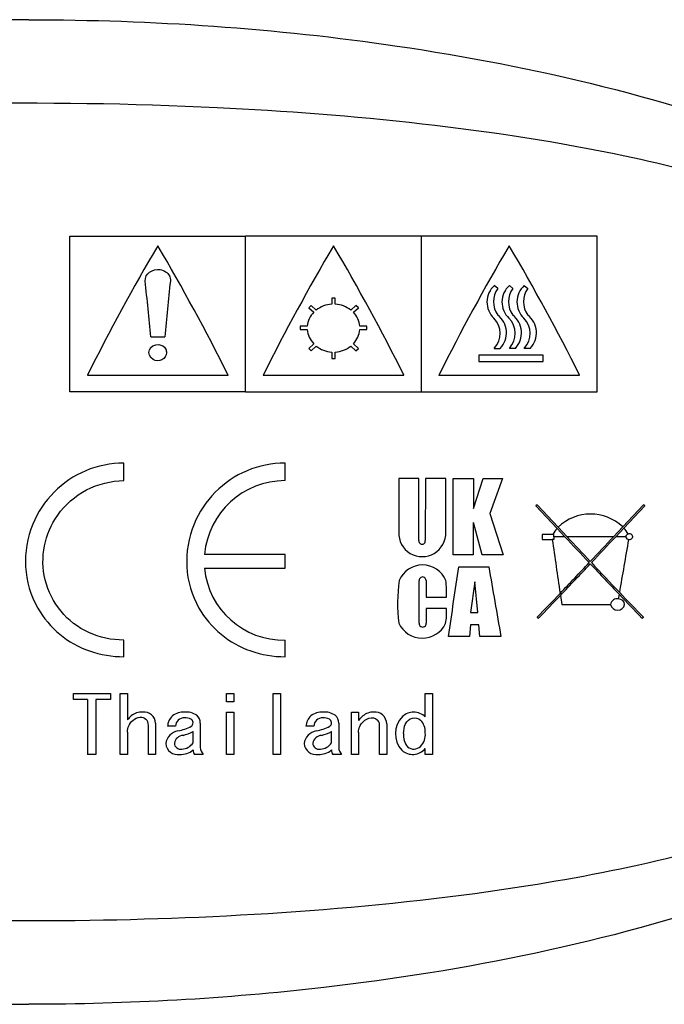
# Model space of a CAD drawing. Header units: millimetres. Extents: x -201 to 202, y 143 to 428.
# Tile 8 of 10: x 158 to 176, y 385 to 413. Entities that reach past the tile are written whole.
import ezdxf

# ---------------------------------------------------------------- set-up
doc = ezdxf.new("R2010")
doc.units = ezdxf.units.MM
doc.header["$LTSCALE"] = 0.25
doc.layers.add('CABLE TAG (BLUE)', color=7, linetype='Continuous')

msp = doc.modelspace()

# ---------------------------------------------------------------- linework, layer by layer
at = {"layer": 'CABLE TAG (BLUE)', "lineweight": 25}
for p, q in [((159.3712, 406.561), (164.3712, 406.561)), ((159.3712, 402.1333), (159.3712, 406.561)), ((169.3712, 406.561), (164.3712, 406.561)), ((164.3712, 402.1333), (164.3712, 406.561)), ((174.3712, 406.561), (169.3712, 406.561)), ((169.3712, 402.1333), (169.3712, 406.561)), ((174.3712, 402.1333), (174.3712, 406.561)), ((171.5446, 405.073), (171.4471, 405.1571)), ((171.8743, 405.1571), (171.9718, 405.073)), ((172.3, 405.1571), (172.3976, 405.073)), ((166.9212, 404.7994), (166.8212, 404.7994)), ((166.8212, 404.7994), (166.8212, 404.6221)), ((166.9212, 404.6221), (166.9212, 404.7994)), ((166.2348, 404.5857), (166.1641, 404.5231)), ((166.1641, 404.5231), (166.3067, 404.3963)), ((166.3774, 404.4593), (166.2348, 404.5857)), ((167.5076, 404.5857), (167.365, 404.4593)), ((167.4357, 404.3963), (167.5783, 404.5231)), ((167.5783, 404.5231), (167.5076, 404.5857)), ((166.1228, 403.9974), (165.9212, 403.9974)), ((165.9212, 403.9974), (165.9212, 403.9066)), ((165.9212, 403.9066), (166.1228, 403.9066)), ((167.8212, 403.9974), (167.6195, 403.9974)), ((167.6195, 403.9066), (167.8212, 403.9066)), ((167.8212, 403.9066), (167.8212, 403.9974)), ((161.6712, 403.6924), (162.0712, 403.6924)), ((166.3067, 403.4999), (166.1641, 403.368)), ((166.1641, 403.368), (166.2348, 403.3023)), ((166.2348, 403.3023), (166.3774, 403.4346)), ((167.365, 403.4346), (167.5076, 403.3023)), ((167.5783, 403.368), (167.4357, 403.4999)), ((167.5076, 403.3023), (167.5783, 403.368)), ((171.4471, 403.368), (171.6176, 403.368)), ((172.0448, 403.368), (171.8743, 403.368)), ((172.4705, 403.368), (172.3, 403.368)), ((166.8212, 403.264), (166.8212, 403.0757)), ((166.8212, 403.0757), (166.9212, 403.0757)), ((166.9212, 403.0757), (166.9212, 403.264)), ((171.0052, 403.1787), (171.0052, 402.9915)), ((172.8413, 403.1787), (171.0052, 403.1787)), ((172.8413, 402.9915), (172.8413, 403.1787)), ((171.0052, 402.9915), (172.8413, 402.9915)), ((159.8712, 402.611), (163.8711, 402.611)), ((164.8712, 402.611), (168.8711, 402.611)), ((169.8712, 402.611), (173.8711, 402.611)), ((164.3712, 402.1333), (159.3712, 402.1333)), ((164.3712, 402.1333), (169.3712, 402.1333)), ((169.3712, 402.1333), (174.3712, 402.1333)), ((160.9049, 399.6059), (160.9049, 400.104)), ((165.4927, 399.6059), (165.4927, 400.104)), ((168.7265, 399.6697), (168.7265, 398.1403)), ((169.3031, 399.6697), (168.7265, 399.6697)), ((169.3031, 397.9), (169.3031, 399.6693)), ((169.4868, 399.6691), (169.4817, 397.9)), ((170.0639, 399.6674), (169.4868, 399.6691)), ((170.065, 398.1403), (170.0639, 399.6674)), ((170.272, 397.4951), (170.2737, 399.6665)), ((170.2737, 399.6665), (170.8504, 399.6643)), ((170.8504, 398.8133), (171.1264, 399.6645)), ((170.8504, 399.6643), (170.8504, 398.8133)), ((171.1264, 399.6646), (171.6774, 399.6646)), ((171.6774, 399.6646), (171.3223, 398.6753)), ((172.6679, 398.9186), (172.6279, 398.8944)), ((172.6279, 398.8944), (173.2318, 398.2487)), ((173.2626, 398.2828), (172.6679, 398.9186)), ((175.688, 398.9186), (175.1007, 398.2906)), ((175.1318, 398.257), (175.728, 398.8944)), ((175.728, 398.8944), (175.688, 398.9186)), ((171.3223, 398.6753), (171.7022, 397.4974)), ((170.8495, 398.4143), (170.8495, 397.4949)), ((171.0986, 397.4947), (170.8498, 398.4144)), ((173.2318, 398.2487), (173.4545, 398.0108)), ((173.5171, 398.0108), (173.2626, 398.2828)), ((175.1007, 398.2906), (174.8388, 398.0108)), ((174.9014, 398.0108), (175.1318, 398.257)), ((173.1144, 398.0763), (172.8078, 398.0763)), ((172.8078, 398.0763), (172.8078, 397.9312)), ((173.1438, 398.0763), (173.1144, 398.0763)), ((173.1438, 398.0108), (173.1438, 398.0763)), ((173.1438, 398.0108), (173.1438, 397.9312)), ((173.4545, 398.0108), (173.1438, 398.0108)), ((174.8388, 398.0108), (173.5171, 398.0108)), ((175.187, 398.0108), (174.9014, 398.0108)), ((172.8078, 397.9312), (173.0954, 397.9312)), ((173.1438, 397.9312), (173.0954, 397.9312)), ((165.4927, 397.5092), (163.2014, 397.5092)), ((165.4927, 397.1124), (165.4927, 397.5092)), ((170.8493, 397.4949), (170.272, 397.4949)), ((171.7022, 397.4974), (171.0986, 397.4947)), ((170.4358, 397.1574), (171.2886, 397.1574)), ((163.2014, 397.1124), (165.4927, 397.1124)), ((169.3051, 395.5541), (169.3081, 396.7651)), ((169.5052, 396.7651), (169.5103, 396.2931)), ((170.8882, 396.7245), (170.7719, 395.8548)), ((170.9782, 395.8548), (170.8882, 396.7245)), ((169.5103, 396.2931), (170.0877, 396.2931)), ((173.3273, 396.3431), (173.3655, 396.0851)), ((174.9828, 396.2409), (175.0049, 396.3679)), ((173.3655, 396.085), (174.7557, 396.0851)), ((170.0876, 395.9663), (169.5102, 395.9663)), ((169.5102, 395.9663), (169.5102, 395.5541)), ((170.7719, 395.8548), (170.9782, 395.8548)), ((172.6679, 395.7211), (172.7076, 395.6975)), ((175.6481, 395.6977), (175.688, 395.7211)), ((170.771, 395.508), (170.7369, 395.1719)), ((171.0052, 395.508), (170.771, 395.508)), ((171.0387, 395.1717), (171.0052, 395.508)), ((170.7369, 395.1719), (170.1399, 395.1719)), ((171.6357, 395.1716), (171.0387, 395.1716)), ((160.9049, 394.5982), (160.9049, 395.0703)), ((165.4927, 394.5982), (165.4927, 395.0703)), ((159.4707, 393.5541), (160.5271, 393.5541)), ((159.4707, 393.3786), (159.4707, 393.554)), ((160.5271, 393.554), (160.5271, 393.3786)), ((160.8041, 393.554), (161.0092, 393.554)), ((160.8041, 391.8167), (160.8041, 393.554)), ((161.0092, 393.554), (161.0092, 392.806)), ((163.8299, 393.554), (164.0351, 393.554)), ((163.8299, 393.3142), (163.8299, 393.554)), ((164.0351, 393.554), (164.0351, 393.3142)), ((165.1531, 393.554), (165.3582, 393.554)), ((165.1531, 391.8167), (165.1531, 393.554)), ((165.3582, 393.554), (165.3582, 391.8167)), ((169.4816, 393.554), (169.6867, 393.554)), ((169.4816, 392.8869), (169.4816, 393.554)), ((169.6867, 393.554), (169.6867, 391.8167)), ((159.8707, 393.3786), (159.4707, 393.3786)), ((159.8707, 393.3786), (159.8707, 391.8167)), ((160.1066, 393.3786), (160.1066, 391.8167)), ((160.5271, 393.3786), (160.1066, 393.3786)), ((164.0351, 393.3142), (163.8299, 393.3142)), ((163.8299, 393.0224), (164.0351, 393.0224)), ((163.8299, 391.8167), (163.8299, 393.0224)), ((164.0351, 393.0224), (164.0351, 391.8167)), ((167.3789, 393.0224), (167.584, 393.0224)), ((167.3789, 391.8167), (167.3789, 393.0224)), ((167.584, 393.0224), (167.584, 392.788)), ((161.6041, 391.8167), (161.6041, 392.6451)), ((161.8093, 392.7075), (161.8093, 391.8167)), ((163.0812, 392.7075), (163.0812, 392.0139)), ((167.0199, 392.7075), (167.0199, 392.0139)), ((168.1789, 391.8167), (168.1789, 392.6718)), ((168.3841, 392.6896), (168.3841, 391.8167)), ((161.0092, 392.4501), (161.0092, 391.8167)), ((162.3734, 392.6184), (162.1478, 392.6184)), ((162.876, 392.1524), (162.876, 392.4677)), ((166.3121, 392.6184), (166.0865, 392.6184)), ((166.8147, 392.1524), (166.8147, 392.4677)), ((167.584, 392.4413), (167.584, 391.8167)), ((160.1066, 391.8167), (159.8707, 391.8167)), ((161.0092, 391.8167), (160.8041, 391.8167)), ((161.8093, 391.8167), (161.6041, 391.8167)), ((163.1632, 391.8167), (162.917, 391.8167)), ((164.0351, 391.8167), (163.8299, 391.8167)), ((165.3582, 391.8167), (165.1531, 391.8167)), ((167.1019, 391.8167), (166.8558, 391.8167)), ((167.584, 391.8167), (167.3789, 391.8167)), ((168.3841, 391.8167), (168.1789, 391.8167)), ((169.4816, 391.8167), (169.4816, 391.9881)), ((169.6867, 391.8167), (169.4816, 391.8167))]:
    msp.add_line(p, q, dxfattribs=at)
at = {"layer": 'CABLE TAG (BLUE)', "lineweight": 18}
for p, q in [((159.3712, 406.561), (164.3712, 406.561)), ((159.3712, 402.1333), (159.3712, 406.561)), ((169.3712, 406.561), (164.3712, 406.561)), ((164.3712, 402.1333), (164.3712, 406.561)), ((174.3712, 406.561), (169.3712, 406.561)), ((169.3712, 402.1333), (169.3712, 406.561)), ((174.3712, 402.1333), (174.3712, 406.561)), ((171.5446, 405.073), (171.4471, 405.1571)), ((171.8743, 405.1571), (171.9718, 405.073)), ((172.3, 405.1571), (172.3976, 405.073)), ((166.9212, 404.7994), (166.8212, 404.7994)), ((166.8212, 404.7994), (166.8212, 404.6221)), ((166.9212, 404.6221), (166.9212, 404.7994)), ((166.2348, 404.5857), (166.1641, 404.5231)), ((166.1641, 404.5231), (166.3067, 404.3963)), ((166.3774, 404.4593), (166.2348, 404.5857)), ((167.5076, 404.5857), (167.365, 404.4593)), ((167.4357, 404.3963), (167.5783, 404.5231)), ((167.5783, 404.5231), (167.5076, 404.5857)), ((166.1228, 403.9974), (165.9212, 403.9974)), ((165.9212, 403.9974), (165.9212, 403.9066)), ((165.9212, 403.9066), (166.1228, 403.9066)), ((167.8212, 403.9974), (167.6195, 403.9974)), ((167.6195, 403.9066), (167.8212, 403.9066)), ((167.8212, 403.9066), (167.8212, 403.9974)), ((161.6712, 403.6924), (162.0712, 403.6924)), ((166.3067, 403.4999), (166.1641, 403.368)), ((166.1641, 403.368), (166.2348, 403.3023)), ((166.2348, 403.3023), (166.3774, 403.4346)), ((167.365, 403.4346), (167.5076, 403.3023)), ((167.5783, 403.368), (167.4357, 403.4999)), ((167.5076, 403.3023), (167.5783, 403.368)), ((171.4471, 403.368), (171.6176, 403.368)), ((172.0448, 403.368), (171.8743, 403.368)), ((172.4705, 403.368), (172.3, 403.368)), ((166.8212, 403.264), (166.8212, 403.0757)), ((166.8212, 403.0757), (166.9212, 403.0757)), ((166.9212, 403.0757), (166.9212, 403.264)), ((171.0052, 403.1787), (171.0052, 402.9915)), ((172.8413, 403.1787), (171.0052, 403.1787)), ((172.8413, 402.9915), (172.8413, 403.1787)), ((171.0052, 402.9915), (172.8413, 402.9915)), ((159.8712, 402.611), (163.8711, 402.611)), ((164.8712, 402.611), (168.8711, 402.611)), ((169.8712, 402.611), (173.8711, 402.611)), ((164.3712, 402.1333), (159.3712, 402.1333)), ((164.3712, 402.1333), (169.3712, 402.1333)), ((169.3712, 402.1333), (174.3712, 402.1333)), ((160.9049, 399.6059), (160.9049, 400.104)), ((165.4927, 399.6059), (165.4927, 400.104)), ((169.3031, 399.6697), (168.7265, 399.6697)), ((168.7265, 399.6697), (168.7265, 398.1403)), ((169.3031, 397.9), (169.3031, 399.6693)), ((169.4868, 399.6691), (169.4817, 397.9)), ((170.0639, 399.6674), (169.4868, 399.6691)), ((170.065, 398.1403), (170.0639, 399.6674)), ((170.272, 397.4951), (170.2737, 399.6665)), ((170.2737, 399.6665), (170.8504, 399.6643)), ((170.8504, 398.8133), (171.1264, 399.6645)), ((170.8504, 399.6643), (170.8504, 398.8133)), ((171.1264, 399.6646), (171.6774, 399.6646)), ((171.6774, 399.6646), (171.3223, 398.6753)), ((172.6679, 398.9186), (172.6279, 398.8944)), ((172.6279, 398.8944), (173.2318, 398.2487)), ((173.2626, 398.2828), (172.6679, 398.9186)), ((175.688, 398.9186), (175.1007, 398.2906)), ((175.1318, 398.257), (175.728, 398.8944)), ((175.728, 398.8944), (175.688, 398.9186)), ((171.3223, 398.6753), (171.7022, 397.4974)), ((170.8495, 398.4143), (170.8495, 397.4949)), ((171.0986, 397.4947), (170.8498, 398.4144)), ((173.2318, 398.2487), (173.4545, 398.0108)), ((173.5171, 398.0108), (173.2626, 398.2828)), ((175.1007, 398.2906), (174.8388, 398.0108)), ((174.9014, 398.0108), (175.1318, 398.257)), ((173.1144, 398.0763), (172.8078, 398.0763)), ((172.8078, 398.0763), (172.8078, 397.9312)), ((173.1438, 398.0763), (173.1144, 398.0763)), ((173.1438, 398.0108), (173.1438, 398.0763)), ((173.1438, 398.0108), (173.1438, 397.9312)), ((173.4545, 398.0108), (173.1438, 398.0108)), ((174.8388, 398.0108), (173.5171, 398.0108)), ((175.187, 398.0108), (174.9014, 398.0108)), ((172.8078, 397.9312), (173.0954, 397.9312)), ((173.1438, 397.9312), (173.0954, 397.9312)), ((165.4927, 397.5092), (163.2014, 397.5092)), ((165.4927, 397.1124), (165.4927, 397.5092)), ((170.8493, 397.4949), (170.272, 397.4949)), ((171.7022, 397.4974), (171.0986, 397.4947)), ((170.4358, 397.1574), (171.2886, 397.1574)), ((163.2014, 397.1124), (165.4927, 397.1124)), ((169.3051, 395.5541), (169.3081, 396.7651)), ((169.5052, 396.7651), (169.5103, 396.2931)), ((170.8882, 396.7245), (170.7719, 395.8548)), ((170.9782, 395.8548), (170.8882, 396.7245)), ((169.5103, 396.2931), (170.0877, 396.2931)), ((173.3273, 396.3431), (173.3655, 396.0851)), ((174.9828, 396.2409), (175.0049, 396.3679)), ((173.3655, 396.085), (174.7557, 396.0851)), ((170.0876, 395.9663), (169.5102, 395.9663)), ((169.5102, 395.9663), (169.5102, 395.5541)), ((170.7719, 395.8548), (170.9782, 395.8548)), ((172.6679, 395.7211), (172.7076, 395.6975)), ((175.6481, 395.6977), (175.688, 395.7211)), ((170.771, 395.508), (170.7369, 395.1719)), ((171.0052, 395.508), (170.771, 395.508)), ((171.0387, 395.1717), (171.0052, 395.508)), ((170.7369, 395.1719), (170.1399, 395.1719)), ((171.6357, 395.1716), (171.0387, 395.1716)), ((160.9049, 394.5982), (160.9049, 395.0703)), ((165.4927, 394.5982), (165.4927, 395.0703)), ((159.4707, 393.5541), (160.5271, 393.5541)), ((159.4707, 393.3786), (159.4707, 393.554)), ((160.5271, 393.554), (160.5271, 393.3786)), ((160.8041, 393.554), (161.0092, 393.554)), ((160.8041, 391.8167), (160.8041, 393.554)), ((161.0092, 393.554), (161.0092, 392.806)), ((163.8299, 393.554), (164.0351, 393.554)), ((163.8299, 393.3142), (163.8299, 393.554)), ((164.0351, 393.554), (164.0351, 393.3142)), ((165.1531, 393.554), (165.3582, 393.554)), ((165.1531, 391.8167), (165.1531, 393.554)), ((165.3582, 393.554), (165.3582, 391.8167)), ((169.4816, 393.554), (169.6867, 393.554)), ((169.4816, 392.8869), (169.4816, 393.554)), ((169.6867, 393.554), (169.6867, 391.8167)), ((159.8707, 393.3786), (159.4707, 393.3786)), ((159.8707, 393.3786), (159.8707, 391.8167)), ((160.1066, 393.3786), (160.1066, 391.8167)), ((160.5271, 393.3786), (160.1066, 393.3786)), ((164.0351, 393.3142), (163.8299, 393.3142)), ((163.8299, 393.0224), (164.0351, 393.0224)), ((163.8299, 391.8167), (163.8299, 393.0224)), ((164.0351, 393.0224), (164.0351, 391.8167)), ((167.3789, 393.0224), (167.584, 393.0224)), ((167.3789, 391.8167), (167.3789, 393.0224)), ((167.584, 393.0224), (167.584, 392.788)), ((161.6041, 391.8167), (161.6041, 392.6451)), ((161.8093, 392.7075), (161.8093, 391.8167)), ((163.0812, 392.7075), (163.0812, 392.0139)), ((167.0199, 392.7075), (167.0199, 392.0139)), ((168.1789, 391.8167), (168.1789, 392.6718)), ((168.3841, 392.6896), (168.3841, 391.8167)), ((161.0092, 392.4501), (161.0092, 391.8167)), ((162.3734, 392.6184), (162.1478, 392.6184)), ((162.876, 392.1524), (162.876, 392.4677)), ((166.3121, 392.6184), (166.0865, 392.6184)), ((166.8147, 392.1524), (166.8147, 392.4677)), ((167.584, 392.4413), (167.584, 391.8167)), ((160.1066, 391.8167), (159.8707, 391.8167)), ((161.0092, 391.8167), (160.8041, 391.8167)), ((161.8093, 391.8167), (161.6041, 391.8167)), ((163.1632, 391.8167), (162.917, 391.8167)), ((164.0351, 391.8167), (163.8299, 391.8167)), ((165.3582, 391.8167), (165.1531, 391.8167)), ((167.1019, 391.8167), (166.8558, 391.8167)), ((167.584, 391.8167), (167.3789, 391.8167)), ((168.3841, 391.8167), (168.1789, 391.8167)), ((169.4816, 391.8167), (169.4816, 391.9881)), ((169.6867, 391.8167), (169.4816, 391.8167))]:
    msp.add_line(p, q, dxfattribs=at)
at = {"layer": 'CABLE TAG (BLUE)', "lineweight": 25}
for centre, radius, start, end in [((215.1451, 374.9208), 61.822, 149.511585, 153.390848), ((108.4705, 374.8527), 61.9657, 26.612952, 30.483211), ((220.1451, 374.9208), 61.822, 149.511585, 153.390848), ((113.4705, 374.8527), 61.9657, 26.612952, 30.483211), ((225.1451, 374.9208), 61.822, 149.511585, 153.390848), ((118.4705, 374.8527), 61.9657, 26.612952, 30.483211), ((396.6658, 381.356), 235.6556, 174.172527, 174.561107), ((171.8708, 404.6868), 0.6329, 132.01339, 226.54418), ((172.0807, 404.6939), 0.6565, 144.73185, 215.26815), ((172.2986, 404.6868), 0.6334, 132.05495, 226.50261), ((172.5077, 404.6939), 0.6564, 144.72414, 215.27564), ((172.7243, 404.6868), 0.6334, 132.05495, 226.50261), ((172.9334, 404.6939), 0.6564, 144.72414, 215.27564), ((166.8623, 403.8239), 0.7993, 92.95189, 127.35081), ((166.88, 403.8239), 0.7993, 52.64875, 87.0486), ((166.7567, 403.9471), 0.6359, 135.05522, 175.46612), ((166.9853, 403.947), 0.6362, 4.54404, 44.93475), ((171.0015, 403.7917), 0.6149, 316.44152, 45.11903), ((171.1557, 403.8086), 0.6383, 316.34593, 52.46319), ((171.4285, 403.7917), 0.6151, 316.45715, 45.10347), ((171.5825, 403.8086), 0.6386, 316.37266, 52.43659), ((171.8542, 403.7917), 0.6151, 316.45715, 45.10347), ((172.0082, 403.8086), 0.6386, 316.37266, 52.43659), ((166.7839, 403.9605), 0.6633, 184.66517, 223.9823), ((166.9579, 403.9607), 0.6638, 316.03171, 355.32068), ((166.867, 404.0458), 0.7831, 231.30322, 266.64654), ((166.875, 404.0468), 0.7842, 273.37785, 308.67237), ((165.4914, 397.3069), 2.299, 89.96992, 174.95122), ((174.1858, 397.3235), 1.3313, 46.58709, 133.90406), ((173.9088, 397.6615), 0.8962, 139.06378, 152.42861), ((174.4548, 397.6565), 0.905, 28.34321, 41.56822), ((169.396, 398.1139), 0.6695, 177.74373, 2.25957), ((423.5462, 632.1793), 342.6087, 223.116708, 223.285789), ((452.5406, 659.341), 382.2925, 223.124574, 223.269263), ((-94.9673, 650.6824), 369.6461, 316.728682, 316.878321), ((-75.2004, 632.1888), 342.6225, 316.714208, 316.883282), ((175.2748, 398.0195), 0.0883, 185.61486, 269.08555), ((175.2713, 398.0042), 0.0844, 103.73895, 175.51899), ((175.2902, 397.9965), 0.0978, 8.42618, 113.47601), ((175.2928, 398.0243), 0.0951, 258.21611, 351.86196), ((169.3924, 397.8859), 0.0904, 171.02144, 8.97867), ((805.2338, 489.4188), 638.7244, 188.2350753, 188.3738907), ((-370.6695, 490.8916), 553.8008, 350.178379, 350.336647), ((169.4045, 396.4877), 0.7196, 22.67792, 157.32287), ((-183.4466, 448.886), 357.6431, 351.362123, 351.683709), ((478.8624, 449.8885), 312.0611, 189.728342, 190.098473), ((25.6018, 537.1388), 204.0289, 316.385817, 316.723829), ((29.1375, 533.8498), 199.2456, 316.359071, 316.714662), ((320.0237, 534.6177), 200.3583, 223.287317, 223.631113), ((323.7047, 538.0374), 205.337, 223.276885, 223.603663), ((165.4513, 397.3304), 2.2605, 185.53278, 271.04842), ((169.4066, 396.767), 0.0986, 359.92437, 181.10216), ((173.2306, 396.1233), 4.5357, 171.86447, 187.20873), ((167.0088, 396.4044), 3.0808, 357.93295, 6.72403), ((64.7119, 499.9246), 150.0428, 316.013298, 316.372462), ((71.6338, 493.3427), 140.5365, 315.988474, 316.353295), ((279.2556, 495.7662), 144.0424, 223.635019, 224.004532), ((284.1266, 500.3879), 150.7117, 223.616069, 223.986009), ((174.9404, 396.0593), 0.1865, 76.84972, 172.05406), ((174.9557, 396.1259), 0.2041, 191.55113, 348.43959), ((174.9834, 396.0675), 0.1732, 5.83082, 90.18534), ((168.2659, 395.8622), 1.8247, 349.83968, 3.27076), ((169.3996, 395.8618), 0.7363, 204.70517, 334.10536), ((169.4077, 395.5427), 0.1032, 173.65957, 6.34063), ((161.4167, 392.542), 0.4809, 87.22561, 129.35181), ((161.4859, 392.7022), 0.3234, 0.95864, 98.15574), ((162.6021, 392.5267), 0.4964, 86.79324, 128.74644), ((162.6771, 392.4869), 0.5376, 55.88407, 95.04042), ((162.7921, 392.7111), 0.2891, 359.31509, 49.82207), ((166.5408, 392.5267), 0.4964, 86.79324, 128.74644), ((166.6158, 392.4869), 0.5376, 55.88407, 95.04042), ((166.7308, 392.7111), 0.2891, 359.31509, 49.82207), ((168.0008, 392.5714), 0.4512, 88.22469, 130.6138), ((168.0492, 392.6893), 0.3348, 0.08168, 95.89839), ((169.1579, 392.548), 0.4744, 90.55333, 132.83769), ((169.1513, 392.5522), 0.4702, 45.38019, 89.75145), ((161.8385, 392.1207), 1.0757, 132.49397, 140.43147), ((161.3775, 392.6579), 0.227, 356.74757, 46.99624), ((162.5603, 392.6006), 0.4129, 130.63997, 177.53271), ((162.6219, 392.6114), 0.2486, 88.17291, 178.39537), ((162.6591, 392.5181), 0.3431, 63.07005, 94.89144), ((162.7508, 392.7177), 0.1238, 306.661, 59.05223), ((166.499, 392.6006), 0.4129, 130.63997, 177.53271), ((166.5606, 392.6114), 0.2486, 88.17291, 178.39537), ((166.5978, 392.5181), 0.3431, 63.07005, 94.89144), ((166.6895, 392.7177), 0.1238, 306.661, 59.05223), ((168.4111, 392.1025), 1.0742, 130.94398, 140.34442), ((168.0067, 392.674), 0.1723, 359.27494, 50.00465), ((169.3284, 392.4054), 0.6954, 135.14695, 222.40317), ((169.0181, 392.4696), 0.4649, 355.41695, 44.76478), ((162.5041, 392.0793), 0.4104, 98.25472, 173.40646), ((162.6046, 392.0963), 0.2662, 93.4009, 169.73576), ((162.1026, 394.0712), 1.6224, 282.19082, 296.42861), ((162.2119, 393.8296), 1.5151, 284.40282, 295.99496), ((166.4429, 392.0793), 0.4104, 98.25472, 173.40646), ((166.5433, 392.0963), 0.2662, 93.4009, 169.73576), ((166.0413, 394.0712), 1.6224, 282.19082, 296.42861), ((166.1507, 393.8296), 1.5151, 284.40282, 295.99496), ((169.3648, 392.3531), 0.5025, 172.9421, 219.83602), ((168.9978, 392.3853), 0.4861, 316.13361, 5.56545), ((162.4446, 392.1628), 0.35, 185.97608, 278.52795), ((162.5177, 392.1413), 0.1751, 179.18827, 283.3147), ((162.5461, 392.3611), 0.3904, 271.75688, 327.69397), ((166.3833, 392.1628), 0.35, 185.97608, 278.52795), ((166.4564, 392.1413), 0.1751, 179.18827, 283.3147), ((166.4848, 392.3611), 0.3904, 271.75688, 327.69397), ((162.514, 392.3899), 0.5735, 268.25028, 309.13719), ((163.0406, 391.9269), 0.1656, 173.70192, 221.73599), ((163.3791, 392.0222), 0.2981, 181.58838, 223.58465), ((166.4527, 392.3899), 0.5735, 268.25028, 309.13719), ((166.9794, 391.9269), 0.1656, 173.70192, 221.73599), ((167.3179, 392.0222), 0.2981, 181.58838, 223.58465), ((169.1235, 392.282), 0.4633, 228.22577, 320.6246), ((169.1536, 392.2534), 0.2826, 231.82815, 313.52767)]:
    msp.add_arc(centre, radius, start, end, dxfattribs=at)
at = {"layer": 'CABLE TAG (BLUE)', "lineweight": 18}
for centre, radius, start, end in [((215.1451, 374.9208), 61.822, 149.511585, 153.390848), ((108.4705, 374.8527), 61.9657, 26.612952, 30.483211), ((220.1451, 374.9208), 61.822, 149.511585, 153.390848), ((113.4705, 374.8527), 61.9657, 26.612952, 30.483211), ((225.1451, 374.9208), 61.822, 149.511585, 153.390848), ((118.4705, 374.8527), 61.9657, 26.612952, 30.483211), ((396.6658, 381.356), 235.6556, 174.172527, 174.561107), ((171.8708, 404.6868), 0.6329, 132.01339, 226.54418), ((172.0807, 404.6939), 0.6565, 144.73185, 215.26815), ((172.2986, 404.6868), 0.6334, 132.05495, 226.50261), ((172.5077, 404.6939), 0.6564, 144.72414, 215.27564), ((172.7243, 404.6868), 0.6334, 132.05495, 226.50261), ((172.9334, 404.6939), 0.6564, 144.72414, 215.27564), ((166.8623, 403.8239), 0.7993, 92.95189, 127.35081), ((166.88, 403.8239), 0.7993, 52.64875, 87.0486), ((166.7567, 403.9471), 0.6359, 135.05522, 175.46612), ((166.9853, 403.947), 0.6362, 4.54404, 44.93475), ((171.0015, 403.7917), 0.6149, 316.44152, 45.11903), ((171.1557, 403.8086), 0.6383, 316.34593, 52.46319), ((171.4285, 403.7917), 0.6151, 316.45715, 45.10347), ((171.5825, 403.8086), 0.6386, 316.37266, 52.43659), ((171.8542, 403.7917), 0.6151, 316.45715, 45.10347), ((172.0082, 403.8086), 0.6386, 316.37266, 52.43659), ((166.7839, 403.9605), 0.6633, 184.66517, 223.9823), ((166.9579, 403.9607), 0.6638, 316.03171, 355.32068), ((166.867, 404.0458), 0.7831, 231.30322, 266.64654), ((166.875, 404.0468), 0.7842, 273.37785, 308.67237), ((165.4914, 397.3069), 2.299, 89.96992, 174.95122), ((174.1858, 397.3235), 1.3313, 46.58709, 133.90406), ((173.9088, 397.6615), 0.8962, 139.06378, 152.42861), ((174.4548, 397.6565), 0.905, 28.34321, 41.56822), ((169.396, 398.1139), 0.6695, 177.74373, 2.25957), ((423.5462, 632.1793), 342.6087, 223.116708, 223.285789), ((452.5406, 659.341), 382.2925, 223.124574, 223.269263), ((-94.9673, 650.6824), 369.6461, 316.728682, 316.878321), ((-75.2004, 632.1888), 342.6225, 316.714208, 316.883282), ((175.2748, 398.0195), 0.0883, 185.61486, 269.08555), ((175.2713, 398.0042), 0.0844, 103.73895, 175.51899), ((175.2902, 397.9965), 0.0978, 8.42618, 113.47601), ((175.2928, 398.0243), 0.0951, 258.21611, 351.86196), ((169.3924, 397.8859), 0.0904, 171.02144, 8.97867), ((805.2338, 489.4188), 638.7244, 188.2350753, 188.3738907), ((-370.6695, 490.8916), 553.8008, 350.178379, 350.336647), ((169.4045, 396.4877), 0.7196, 22.67792, 157.32287), ((-183.4466, 448.886), 357.6431, 351.362123, 351.683709), ((478.8624, 449.8885), 312.0611, 189.728342, 190.098473), ((25.6018, 537.1388), 204.0289, 316.385817, 316.723829), ((29.1375, 533.8498), 199.2456, 316.359071, 316.714662), ((320.0237, 534.6177), 200.3583, 223.287317, 223.631113), ((323.7047, 538.0374), 205.337, 223.276885, 223.603663), ((165.4513, 397.3304), 2.2605, 185.53278, 271.04842), ((169.4066, 396.767), 0.0986, 359.92437, 181.10216), ((173.2306, 396.1233), 4.5357, 171.86447, 187.20873), ((167.0088, 396.4044), 3.0808, 357.93295, 6.72403), ((64.7119, 499.9246), 150.0428, 316.013298, 316.372462), ((71.6338, 493.3427), 140.5365, 315.988474, 316.353295), ((279.2556, 495.7662), 144.0424, 223.635019, 224.004532), ((284.1266, 500.3879), 150.7117, 223.616069, 223.986009), ((174.9404, 396.0593), 0.1865, 76.84972, 172.05406), ((174.9557, 396.1259), 0.2041, 191.55113, 348.43959), ((174.9834, 396.0675), 0.1732, 5.83082, 90.18534), ((168.2659, 395.8622), 1.8247, 349.83968, 3.27076), ((169.3996, 395.8618), 0.7363, 204.70517, 334.10536), ((169.4077, 395.5427), 0.1032, 173.65957, 6.34063), ((161.4167, 392.542), 0.4809, 87.22561, 129.35181), ((161.4859, 392.7022), 0.3234, 0.95864, 98.15574), ((162.6021, 392.5267), 0.4964, 86.79324, 128.74644), ((162.6771, 392.4869), 0.5376, 55.88407, 95.04042), ((162.7921, 392.7111), 0.2891, 359.31509, 49.82207), ((166.5408, 392.5267), 0.4964, 86.79324, 128.74644), ((166.6158, 392.4869), 0.5376, 55.88407, 95.04042), ((166.7308, 392.7111), 0.2891, 359.31509, 49.82207), ((168.0008, 392.5714), 0.4512, 88.22469, 130.6138), ((168.0492, 392.6893), 0.3348, 0.08168, 95.89839), ((169.1579, 392.548), 0.4744, 90.55333, 132.83769), ((169.1513, 392.5522), 0.4702, 45.38019, 89.75145), ((161.8385, 392.1207), 1.0757, 132.49397, 140.43147), ((161.3775, 392.6579), 0.227, 356.74757, 46.99624), ((162.5603, 392.6006), 0.4129, 130.63997, 177.53271), ((162.6219, 392.6114), 0.2486, 88.17291, 178.39537), ((162.6591, 392.5181), 0.3431, 63.07005, 94.89144), ((162.7508, 392.7177), 0.1238, 306.661, 59.05223), ((166.499, 392.6006), 0.4129, 130.63997, 177.53271), ((166.5606, 392.6114), 0.2486, 88.17291, 178.39537), ((166.5978, 392.5181), 0.3431, 63.07005, 94.89144), ((166.6895, 392.7177), 0.1238, 306.661, 59.05223), ((168.4111, 392.1025), 1.0742, 130.94398, 140.34442), ((168.0067, 392.674), 0.1723, 359.27494, 50.00465), ((169.3284, 392.4054), 0.6954, 135.14695, 222.40317), ((169.0181, 392.4696), 0.4649, 355.41695, 44.76478), ((162.5041, 392.0793), 0.4104, 98.25472, 173.40646), ((162.6046, 392.0963), 0.2662, 93.4009, 169.73576), ((162.1026, 394.0712), 1.6224, 282.19082, 296.42861), ((162.2119, 393.8296), 1.5151, 284.40282, 295.99496), ((166.4429, 392.0793), 0.4104, 98.25472, 173.40646), ((166.5433, 392.0963), 0.2662, 93.4009, 169.73576), ((166.0413, 394.0712), 1.6224, 282.19082, 296.42861), ((166.1507, 393.8296), 1.5151, 284.40282, 295.99496), ((169.3648, 392.3531), 0.5025, 172.9421, 219.83602), ((168.9978, 392.3853), 0.4861, 316.13361, 5.56545), ((162.4446, 392.1628), 0.35, 185.97608, 278.52795), ((162.5177, 392.1413), 0.1751, 179.18827, 283.3147), ((162.5461, 392.3611), 0.3904, 271.75688, 327.69397), ((166.3833, 392.1628), 0.35, 185.97608, 278.52795), ((166.4564, 392.1413), 0.1751, 179.18827, 283.3147), ((166.4848, 392.3611), 0.3904, 271.75688, 327.69397), ((162.514, 392.3899), 0.5735, 268.25028, 309.13719), ((163.0406, 391.9269), 0.1656, 173.70192, 221.73599), ((163.3791, 392.0222), 0.2981, 181.58838, 223.58465), ((166.4527, 392.3899), 0.5735, 268.25028, 309.13719), ((166.9794, 391.9269), 0.1656, 173.70192, 221.73599), ((167.3179, 392.0222), 0.2981, 181.58838, 223.58465), ((169.1235, 392.282), 0.4633, 228.22577, 320.6246), ((169.1536, 392.2534), 0.2826, 231.82815, 313.52767)]:
    msp.add_arc(centre, radius, start, end, dxfattribs=at)
at = {"layer": 'CABLE TAG (BLUE)'}
for points, knots in [([(158.2043, 412.7156), (153.0614, 412.7134), (147.8712, 412.2068), (139.1904, 410.2142), (135.1862, 408.8906), (129.4001, 405.4516), (126.6325, 403.184), (125.8911, 400.2141)], [5.6003084, 5.6003084, 5.6003084, 5.6003084, 7.9254145, 7.9254145, 9.6774696, 9.6774696, 10.9998668, 10.9998668, 10.9998668, 10.9998668]), ([(158.2043, 412.7156), (161.7176, 412.717), (165.2237, 412.4748), (172.5724, 411.397), (176.5652, 410.4589), (183.0209, 407.9061), (186.229, 406.2295), (189.2132, 403.0176), (190.0853, 401.754), (190.4839, 400.3561), (190.5192, 400.2141)], [0, 0, 0, 0, 1.5883169, 1.5883169, 3.3772984, 3.3772984, 4.7810972, 4.7810972, 5.327238, 5.3884661, 5.3884661, 5.3884661, 5.3884661]), ([(188.0347, 400.2141), (188.0231, 400.2642), (187.7504, 401.3907), (187.1832, 402.4306), (185.3955, 404.6531), (183.84, 405.7185), (180.0638, 407.6023), (177.5848, 408.3195), (171.4496, 409.6229), (167.3489, 410.0272), (158.7008, 410.447), (153.4397, 410.3669), (145.445, 409.6158), (142.1912, 409.1425), (137.045, 407.7753), (134.9005, 407.0074), (131.4083, 404.9334), (129.9475, 403.6617), (128.7409, 401.4204), (128.5158, 400.8263), (128.3755, 400.2141)], [0.01035204, 0.01035204, 0.01035204, 0.01035204, 0.01141096, 0.03423289, 0.03423289, 0.07201313, 0.07201313, 0.12491301, 0.12491301, 0.20567559, 0.20567559, 0.30946049, 0.30946049, 0.37654152, 0.37654152, 0.42356393, 0.42356393, 0.46458948, 0.46458948, 0.47834761, 0.47834761, 0.47834761, 0.47834761]), ([(125.8908, 397.2141), (126.4248, 395.0908), (128.0323, 393.2721), (132.5272, 389.8123), (136.0149, 388.3469), (143.655, 385.975), (148.463, 385.2011), (154.8562, 384.7705), (156.5308, 384.7134), (158.2043, 384.7128)], [11.4633396, 11.4633396, 11.4633396, 11.4633396, 12.5062175, 12.5062175, 14.0513399, 14.0513399, 16.2097838, 16.2097838, 16.9744391, 16.9744391, 16.9744391, 16.9744391]), ([(128.375, 397.2141), (128.8083, 395.3247), (130.0202, 393.766), (133.1116, 391.3014), (135.1197, 390.3832), (139.967, 388.7391), (143.2134, 388.1462), (150.725, 387.2222), (155.4689, 387.0361), (164.0098, 387.1664), (168.3905, 387.4515), (175.1876, 388.53), (178.0568, 389.1712), (182.493, 390.9387), (184.3894, 391.9716), (186.8837, 394.4576), (187.6965, 395.7496), (188.0336, 397.2141)], [0.50033028, 0.50033028, 0.50033028, 0.50033028, 0.54308094, 0.54308094, 0.58893761, 0.58893761, 0.65818618, 0.65818618, 0.75761553, 0.75761553, 0.84813874, 0.84813874, 0.91060622, 0.91060622, 0.95517612, 0.95517612, 0.98889495, 0.98889495, 0.98889495, 0.98889495]), ([(190.5197, 397.2141), (190.4572, 396.9607), (189.9211, 395.2374), (188.6881, 393.7408), (185.1273, 390.4786), (181.6297, 388.8562), (174.7009, 386.4748), (170.6142, 385.6526), (163.8129, 384.8693), (161.0101, 384.7117), (158.2043, 384.7128)], [5.8123149, 5.8123149, 5.8123149, 5.8123149, 5.9214409, 6.5637058, 6.5637058, 8.0533611, 8.0533611, 9.834506, 9.834506, 11.0695347, 11.0695347, 11.0695347, 11.0695347])]:
    msp.add_open_spline(points, degree=3, knots=knots, dxfattribs=at)
at = {"layer": 'CABLE TAG (BLUE)', "lineweight": 25}
for points, knots in [([(161.6712, 403.6924), (161.62, 404.2286), (161.5678, 404.7593), (161.4927, 405.4934), (161.7276, 405.6433), (162.0458, 405.5897), (162.2057, 405.4967), (162.2332, 405.3355), (162.228, 405.2829)], [0, 0, 0, 0, 1, 1, 1.402147, 1.402147, 1.5989279, 1.6973154, 1.6973154, 1.6973154, 1.6973154]), ([(162.1212, 403.2454), (162.1194, 403.2844), (162.0965, 403.4006), (161.9772, 403.4667), (161.6407, 403.506), (161.5101, 403.1855), (161.8955, 402.9524), (162.1208, 403.0615), (162.1212, 403.2454)], [0, 0, 0, 0, 0.0673166, 0.2019499, 0.2019499, 0.671501, 0.671501, 1, 1, 1, 1]), ([(160.9049, 400.104), (160.5331, 400.1043), (159.4174, 399.8812), (158.5931, 399.0512), (158.0011, 397.6012), (158.0331, 396.7085), (158.7876, 395.4023), (159.5679, 394.7681), (160.5707, 394.598), (160.9049, 394.5982)], [0, 0, 0, 0, 0.1268374, 0.3805123, 0.3805123, 0.6638825, 0.6638825, 0.8879608, 1, 1, 1, 1]), ([(165.4927, 400.104), (165.1208, 400.1043), (164.0051, 399.8812), (163.1808, 399.0512), (162.5888, 397.6012), (162.6208, 396.7085), (163.3753, 395.4023), (164.1556, 394.7681), (165.1584, 394.598), (165.4927, 394.5982)], [0, 0, 0, 0, 0.1268374, 0.3805123, 0.3805123, 0.6638825, 0.6638825, 0.8879608, 1, 1, 1, 1]), ([(160.9049, 395.0703), (160.5584, 395.07), (159.5187, 395.2959), (158.8329, 396.1159), (158.5087, 397.4254), (158.6539, 398.0987), (159.4422, 399.2309), (160.1697, 399.6057), (160.9049, 399.6059)], [0, 0, 0, 0, 0.1412598, 0.4237795, 0.4237795, 0.6927647, 0.6927647, 1, 1, 1, 1]), ([(161.0092, 392.4503), (161.0092, 392.5819), (161.0825, 392.7559), (161.3514, 392.9107), (161.4887, 392.862), (161.5323, 392.8239)], [0.0014295, 0.0014295, 0.0014295, 0.0014295, 1.0384353, 1.5963022, 2.0303843, 2.0303843, 2.0303843, 2.0303843]), ([(167.584, 392.4414), (167.584, 392.5672), (167.6555, 392.7226), (167.8958, 392.8809), (168.054, 392.8613), (168.1174, 392.806)], [0.0019055, 0.0019055, 0.0019055, 0.0019055, 1.0130926, 1.4393228, 2.0793021, 2.0793021, 2.0793021, 2.0793021]), ([(168.8662, 392.4148), (168.8661, 392.5085), (168.8893, 392.6892), (169.093, 392.8962), (169.2855, 392.8518), (169.3483, 392.797)], [0.0013756, 0.0013756, 0.0013756, 0.0013756, 0.688726, 1.3128306, 1.8966329, 1.8966329, 1.8966329, 1.8966329])]:
    msp.add_open_spline(points, degree=3, knots=knots, dxfattribs=at)
at = {"layer": 'CABLE TAG (BLUE)', "lineweight": 18}
for points, knots in [([(161.6712, 403.6924), (161.62, 404.2286), (161.5678, 404.7593), (161.4927, 405.4934), (161.7276, 405.6433), (162.0458, 405.5897), (162.2057, 405.4967), (162.2332, 405.3355), (162.228, 405.2829)], [0, 0, 0, 0, 1, 1, 1.402147, 1.402147, 1.5989279, 1.6973154, 1.6973154, 1.6973154, 1.6973154]), ([(162.1212, 403.2454), (162.1194, 403.2844), (162.0965, 403.4006), (161.9772, 403.4667), (161.6407, 403.506), (161.5101, 403.1855), (161.8955, 402.9524), (162.1208, 403.0615), (162.1212, 403.2454)], [0, 0, 0, 0, 0.0673166, 0.2019499, 0.2019499, 0.671501, 0.671501, 1, 1, 1, 1]), ([(160.9049, 400.104), (160.5331, 400.1043), (159.4174, 399.8812), (158.5931, 399.0512), (158.0011, 397.6012), (158.0331, 396.7085), (158.7876, 395.4023), (159.5679, 394.7681), (160.5707, 394.598), (160.9049, 394.5982)], [0, 0, 0, 0, 0.1268374, 0.3805123, 0.3805123, 0.6638825, 0.6638825, 0.8879608, 1, 1, 1, 1]), ([(165.4927, 400.104), (165.1208, 400.1043), (164.0051, 399.8812), (163.1808, 399.0512), (162.5888, 397.6012), (162.6208, 396.7085), (163.3753, 395.4023), (164.1556, 394.7681), (165.1584, 394.598), (165.4927, 394.5982)], [0, 0, 0, 0, 0.1268374, 0.3805123, 0.3805123, 0.6638825, 0.6638825, 0.8879608, 1, 1, 1, 1]), ([(160.9049, 395.0703), (160.5584, 395.07), (159.5187, 395.2959), (158.8329, 396.1159), (158.5087, 397.4254), (158.6539, 398.0987), (159.4422, 399.2309), (160.1697, 399.6057), (160.9049, 399.6059)], [0, 0, 0, 0, 0.1412598, 0.4237795, 0.4237795, 0.6927647, 0.6927647, 1, 1, 1, 1]), ([(161.0092, 392.4503), (161.0092, 392.5819), (161.0825, 392.7559), (161.3514, 392.9107), (161.4887, 392.862), (161.5323, 392.8239)], [0.0014295, 0.0014295, 0.0014295, 0.0014295, 1.0384353, 1.5963022, 2.0303843, 2.0303843, 2.0303843, 2.0303843]), ([(167.584, 392.4414), (167.584, 392.5672), (167.6555, 392.7226), (167.8958, 392.8809), (168.054, 392.8613), (168.1174, 392.806)], [0.0019055, 0.0019055, 0.0019055, 0.0019055, 1.0130926, 1.4393228, 2.0793021, 2.0793021, 2.0793021, 2.0793021]), ([(168.8662, 392.4148), (168.8661, 392.5085), (168.8893, 392.6892), (169.093, 392.8962), (169.2855, 392.8518), (169.3483, 392.797)], [0.0013756, 0.0013756, 0.0013756, 0.0013756, 0.688726, 1.3128306, 1.8966329, 1.8966329, 1.8966329, 1.8966329])]:
    msp.add_open_spline(points, degree=3, knots=knots, dxfattribs=at)

doc.saveas('drawing.dxf')
